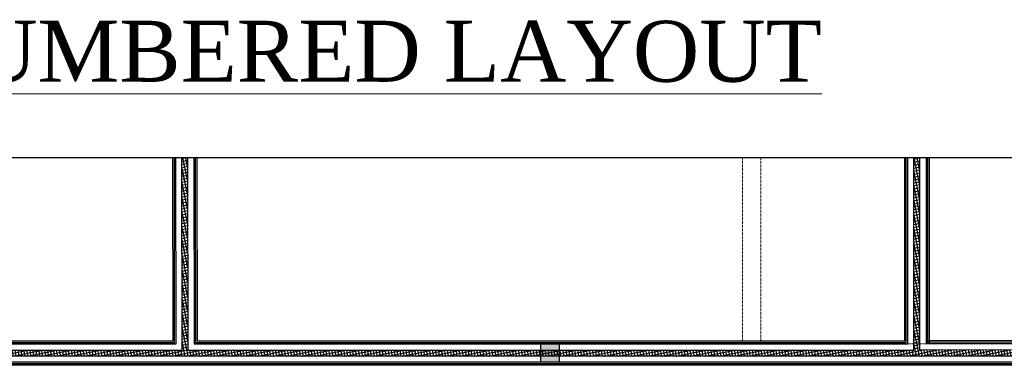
# Model space of a CAD drawing. Header units: inches. Extents: x 1703 to 137267, y -37098 to 14102.
# Tile 37 of 139: x 34719 to 42802, y 10434 to 13270. Entities that reach past the tile are written whole.
import ezdxf

# ---------------------------------------------------------------- set-up
doc = ezdxf.new("R2010")
doc.units = ezdxf.units.IN
doc.header["$MEASUREMENT"] = 0
doc.linetypes.add('LEVEL-F-OVERALL LAYOUT$0$Hidden 2mm', pattern=[3, 2, -1])
for name, color, linetype, lineweight in [('L1', 171, 'Continuous', 13), ('LEVEL-F-OVERALL LAYOUT$0$A-DETL', 251, 'Continuous', 15), ('LEVEL-F-OVERALL LAYOUT$0$A-WALL-FULL-EXTR', 251, 'Continuous', 35)]:
    doc.layers.add(name, color=color, linetype=linetype, lineweight=lineweight)
doc.layers.add('LEVEL-F-OVERALL LAYOUT$0$NEW PILASTERS', color=251, linetype='Continuous')
doc.layers.add('LEVEL-F-OVERALL LAYOUT$0$S-Section-Steel', color=251, linetype='Continuous')
doc.styles.add('style12', font='BOOKOSI.TTF')
pattern_1 = [(11.6, (-870600.292, 630577.305), (-4.788168, 23.32613563), []), (101.6, (-870600.292, 630577.305), (-23.32613563, -4.788168), [])]

# ---------------------------------------------------------------- blocks, each defined once
blk = doc.blocks.new('LEVEL-F-OVERALL LAYOUT$0$SHS150x5')
at = {"layer": 'LEVEL-F-OVERALL LAYOUT$0$S-Section-Steel'}
h = blk.add_hatch(color=256, dxfattribs=at)
h.dxf.hatch_style = 1
h.paths.add_polyline_path([(322740.3, -171646.3), (322890.3, -171646.3), (322890.3, -171796.3), (322740.3, -171796.3)])
blk.add_lwpolyline([(322740.3, -171646.3), (322890.3, -171646.3), (322890.3, -171796.3), (322740.3, -171796.3)], close=True, dxfattribs=at)
blk = doc.blocks.new('LEVEL-F-OVERALL LAYOUT$0$150x150')
blk.add_blockref('LEVEL-F-OVERALL LAYOUT$0$SHS150x5', (-322815.3, 171721.3))

msp = doc.modelspace()

# ---------------------------------------------------------------- hatches: boundary and pattern name
at = {"layer": 'LEVEL-F-OVERALL LAYOUT$0$A-WALL-FULL-EXTR', "lineweight": -2}
h = msp.add_hatch(dxfattribs=at)
h.set_pattern_fill('ANSI37', color=2, scale=7.5, angle=326.6)
h.set_pattern_definition(pattern_1)
edge = h.paths.add_edge_path()
edge.add_line((38998.3, 10508.7), (27695.1, 10508.7))
edge.add_line((27695.1, 10508.7), (27621.3, 10558.9))
edge.add_line((27621.3, 10558.9), (30048.2, 10561.7))
edge.add_line((30048.2, 10561.7), (30046.4, 12136))
edge.add_line((30046.4, 12136), (30097.1, 12136))
edge.add_line((30097.1, 12136), (30098.2, 10558.8))
edge.add_line((30098.2, 10558.8), (36052.7, 10558.8))
edge.add_line((36052.7, 10558.8), (36050.3, 12136))
edge.add_line((36050.3, 12136), (36097.7, 12136))
edge.add_line((36097.7, 12136), (36100, 10558.8))
edge.add_line((36100, 10558.8), (38998.2, 10558.8))
edge.add_line((38998.2, 10558.8), (38998.2, 10508.7))
h = msp.add_hatch(dxfattribs=at)
h.set_pattern_fill('ANSI37', color=2, scale=7.5, angle=326.6)
h.set_pattern_definition(pattern_1)
h.paths.add_polyline_path([(38998.3, 10558.8), (38998.3, 10508.8), (48125.8, 10508.8), (48124.3, 10558.8), (47760.2, 10558.8), (47761, 12136), (47757.6, 12136), (47707.7, 12136), (47707.7, 10558.8), (42109.9, 10560.2), (42109.9, 12136), (42060, 12136), (42060, 10558.8)])

# ---------------------------------------------------------------- linework, layer by layer
at = {"color": 6, "linetype": 'Continuous', "ltscale": 0.25}
msp.add_lwpolyline([(48125.1, 12136), (33086.2, 12137.3), (33047.1, 11809.2), (32849.8, 12381.8), (32793.9, 12136), (26800.5, 12136)], dxfattribs=at)
at = {"layer": 'LEVEL-F-OVERALL LAYOUT$0$A-DETL', "linetype": 'LEVEL-F-OVERALL LAYOUT$0$Hidden 2mm', "lineweight": 15}
for p, q in [((40654.1, 12136), (40654.1, 10608.8)), ((40804.1, 10610.2), (40804.1, 12136)), ((42159.9, 10610.2), (42159.9, 12136)), ((40654.1, 10608.8), (38998.2, 10608.8))]:
    msp.add_line(p, q, dxfattribs=at)
msp.add_lwpolyline([(43904, 10608.8), (42227.4, 10610.2), (40804.1, 10610.2)], dxfattribs=at)
at = {"layer": 'LEVEL-F-OVERALL LAYOUT$0$A-WALL-FULL-EXTR', "color": 2, "lineweight": -2}
for points in [[(30097.1, 12136), (30098.2, 10558.8), (36052.7, 10558.8), (36050.4, 12136)], [(30147.1, 12136), (30148.1, 10608.8), (36002.7, 10608.8), (36000.9, 12136)], [(30159.6, 12136), (30160.6, 10621.3), (35990.1, 10621.3), (35988.4, 12136)], [(30172.1, 12136), (30173.1, 10633.8), (35977.6, 10633.8), (35975.9, 12136)], [(36097.7, 12136), (36100, 10558.8), (38998.2, 10558.8)], [(36148.2, 12136), (36150, 10608.8), (38998.2, 10608.8)], [(36160.7, 12136), (36162.4, 10621.3), (38998.2, 10621.3)], [(36173.2, 12136), (36174.9, 10633.8), (38998.2, 10633.8)], [(38998.2, 10608.8), (42010, 10608.8), (42010, 12136)], [(38998.2, 10621.3), (41997.5, 10621.3), (41997.5, 12136)], [(38998.2, 10633.8), (41985, 10633.8), (41985, 12136)], [(38998.3, 10558.8), (42060, 10558.8), (42060, 12136)], [(47707.7, 12136), (47707.7, 10558.8), (42109.9, 10560.2), (42109.9, 12136)], [(42159.9, 12136), (42159.9, 10610.2)], [(47657.7, 12136), (47657.7, 10608.8), (42159.9, 10610.2)], [(47645.2, 12136), (47645.2, 10621.3), (42159.9, 10622.7)], [(47632.7, 12136), (47632.7, 10633.8), (42159.9, 10635.2)], [(42172.4, 12136), (42172.4, 10610.2)], [(42184.9, 12136), (42184.9, 10610.2)], [(38998.3, 10508.7), (27695.1, 10508.7)], [(48125.1, 10508.8), (38998.3, 10508.8)], [(38998.3, 10458.7), (27770.9, 10458.7)], [(38998.3, 10446.2), (27788.1, 10446.2)], [(38998.3, 10433.7), (27815.2, 10433.7)], [(48125.1, 10458.8), (38998.3, 10458.8)], [(48125.1, 10446.3), (38998.3, 10446.3)], [(48125.1, 10433.8), (38998.3, 10433.8)]]:
    msp.add_lwpolyline(points, dxfattribs=at)

# ---------------------------------------------------------------- block references
at = {"layer": 'LEVEL-F-OVERALL LAYOUT$0$NEW PILASTERS', "rotation": 0.04019583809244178}
msp.add_blockref('LEVEL-F-OVERALL LAYOUT$0$150x150', (39073.3, 10533.8), dxfattribs=at)

# ---------------------------------------------------------------- texts
at = {"layer": 'L1', "color": 0, "insert": (37539.6, 13260.8), "char_height": 500, "width": 11070.056, "attachment_point": 2, "style": 'style12'}
msp.add_mtext('{\\LNUMBERED LAYOUT}', dxfattribs=at)

doc.saveas('drawing.dxf')
